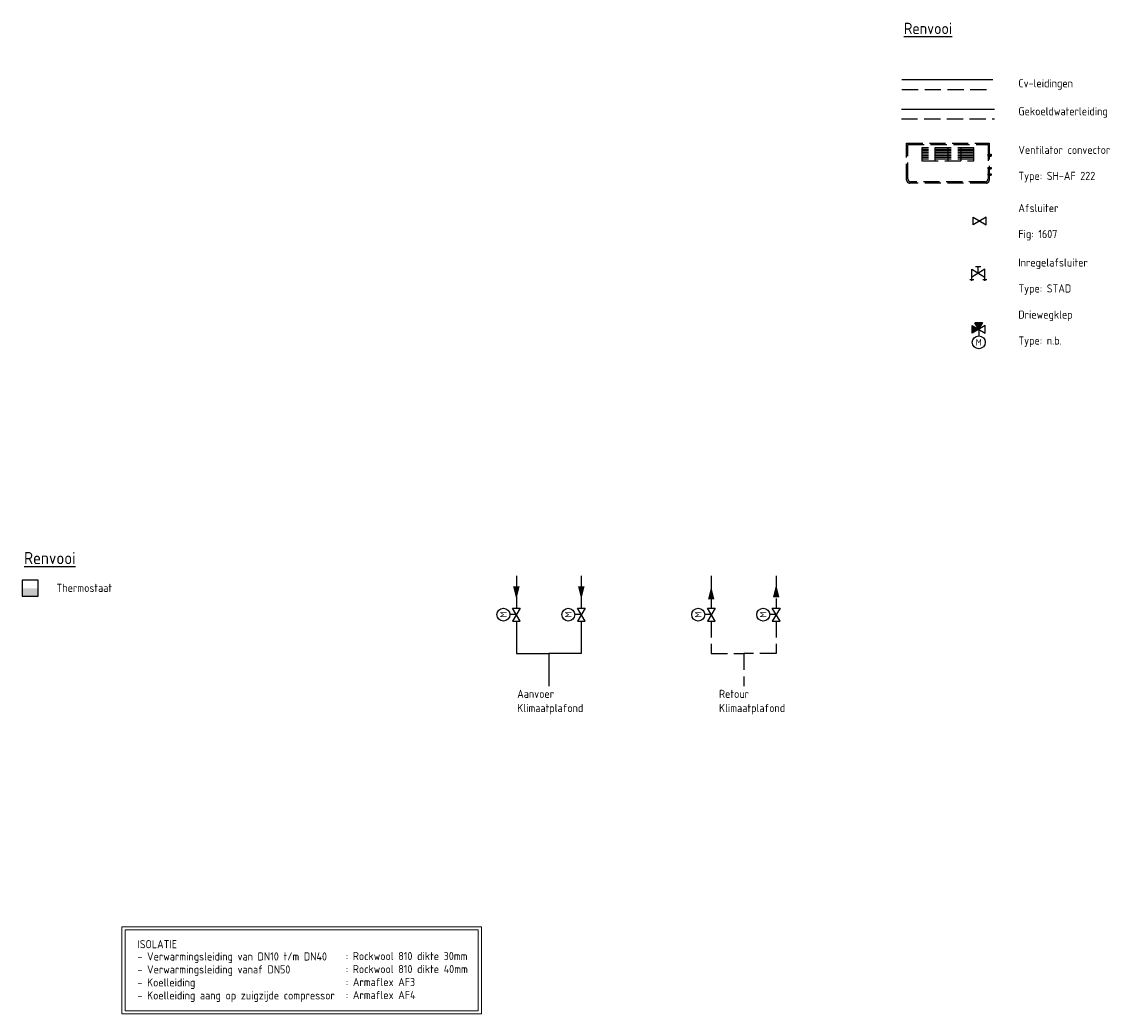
# Model space of a CAD drawing. Header units: millimetres. Extents: x -72841 to 40632, y 1338 to 50632.
# Tile 8 of 9: x 23639 to 40632, y 3212 to 18487. Entities that reach past the tile are written whole.
import ezdxf
from ezdxf.enums import TextEntityAlignment as Align

# ---------------------------------------------------------------- set-up
doc = ezdxf.new("R2010")
doc.units = ezdxf.units.MM
doc.header["$LTSCALE"] = 50
for name, pattern in [('2322105', [47, 40, -7]), ('2322106', [47, 5, -2, 5, -2, 5, -2, 5, -2, 5, -2, 5, -7]), ('2322107', [2000, 1000, 1000]), ('2322108', [7, 5, -2]), ('CENTER2', [28.575, 19.05, -3.175, 3.175, -3.175])]:
    doc.linetypes.add(name, pattern=pattern)
for name, color, linetype in [('00att025', 7, 'Continuous'), ('Thermostaat', 160, 'Continuous'), ('Ventilator convector', 7, 'Continuous'), ('WL524---', 190, 'Continuous'), ('WL524---_D', 192, 'Continuous'), ('WL524---_HARTLIJN', 7, 'Continuous'), ('WL5501--', 130, 'Continuous'), ('WL5501--_D', 130, 'Continuous'), ('WL5501--_HARTLIJN', 7, 'Continuous'), ('WL5502--', 130, 'Continuous'), ('WL561---', 10, 'Continuous'), ('WL561---_AANVOER', 10, 'Continuous'), ('WL561---_RETOUR', 10, 'Continuous'), ('WM570---_RETOUR', 2, 'Continuous'), ('WM570---_TOEVOER', 2, 'Continuous')]:
    doc.layers.add(name, color=color, linetype=linetype)
doc.styles.add('BURO-018', font='ISO96.shx', dxfattribs={"height": 90})
doc.styles.add('BURO-025', font='ISO96.shx', dxfattribs={"height": 125})
doc.styles.add('BURO-035', font='ISO96.shx', dxfattribs={"height": 175})

# ---------------------------------------------------------------- blocks, each defined once
blk = doc.blocks.new('30483012')
at = {"color": 0, "linetype": 'Continuous'}
for p, q in [((2.5, -1.5), (-2.5, 1.5)), ((-2.5, 1.5), (-2.5, -1.5)), ((-2.5, -1.5), (2.5, 1.5)), ((0, 0), (0, 2.5)), ((2.5, 1.5), (2.5, -1.5))]:
    blk.add_line(p, q, dxfattribs=at)
blk.add_circle((0, 5), 2.5, dxfattribs=at)
at = {"color": 0, "linetype": 'Continuous', "style": 'BURO-018', "flags": 1}
blk.add_attdef('CV_MATCODE', (0, 0), '', height=1.8, dxfattribs=at)
at = {"layer": '00att025', "linetype": 'Continuous', "style": 'BURO-018'}
blk.add_attdef('CV_TEXT1', text='', height=1.8, dxfattribs=at).set_placement((0, 5), align=Align.MIDDLE)
blk = doc.blocks.new('30481017')
at = {"color": 0, "linetype": 'Continuous'}
blk.add_lwpolyline([(0, 0, 0, 2, 0), (-4, 0, 2, 2, 0)], format="xyseb", dxfattribs=at)
blk = doc.blocks.new('SW30485012')
at = {"color": 0, "linetype": 'Continuous'}
for p, q in [((-2.5, 2.5), (-2.5, -2.5)), ((2.5, 2.5), (-2.5, 2.5)), ((2.5, -2.5), (2.5, 2.5)), ((-2.5, -2.5), (2.5, -2.5))]:
    blk.add_line(p, q, dxfattribs=at)
blk.add_solid([(-2.5, 0), (2.5, 0), (-2.5, -2.5), (2.5, -2.5)], dxfattribs=at)
at = {"color": 0, "linetype": 'Continuous', "style": 'BURO-018', "flags": 1}
blk.add_attdef('W_ID', (0, 0), '', height=1.8, dxfattribs=at)
blk = doc.blocks.new('*U58')
at = {"color": 0, "ltscale": 10}
for p, q in [((0, 10.65), (50, 10.65)), ((0, -10.65), (0, 10.65)), ((50, 10.65), (50, -10.65)), ((0, -10.65), (50, -10.65))]:
    blk.add_line(p, q, dxfattribs=at)
at = {"layer": 'WL5501--_HARTLIJN', "linetype": 'CENTER2'}
blk.add_line((0, 0), (50, 0), dxfattribs=at)
at = {"layer": 'WL5501--_D', "color": 2, "linetype": '2322106', "style": 'BURO-025'}
blk.add_attdef('POSNR', text='', height=125, dxfattribs=at).set_placement((0, 0), align=Align.MIDDLE)
blk = doc.blocks.new('*U59')
at = {"color": 0, "ltscale": 10}
for p, q in [((0, 16), (50, 16)), ((0, -16), (0, 16)), ((50, 16), (50, -16)), ((0, -16), (50, -16))]:
    blk.add_line(p, q, dxfattribs=at)
at = {"layer": 'WL524---_HARTLIJN', "linetype": 'CENTER2'}
blk.add_line((0, 0), (50, 0), dxfattribs=at)
at = {"layer": 'WL524---_D', "color": 1, "linetype": '2322106', "style": 'BURO-018'}
blk.add_attdef('POSNR', text='', height=90, dxfattribs=at).set_placement((0, 0), align=Align.MIDDLE)
blk = doc.blocks.new('Block ventilator convector')
at = {"layer": 'Ventilator convector', "linetype": '2322106'}
for p, q in [((-636.5, 0), (636.5, 0)), ((-636.5, -569), (-636.5, 0)), ((636.5, 0), (636.5, -569)), ((-616.5, -20), (616.5, -20)), ((-616.5, -549), (-616.5, -20)), ((-400, -70), (-400, -270)), ((400, -70), (-400, -70)), ((400, -95), (-400, -95)), ((400, -120), (-400, -120)), ((400, -145), (-400, -145)), ((-200, -70), (-200, -270)), ((0, -70), (0, -270)), ((200, -70), (200, -270)), ((400, -270), (400, -70)), ((616.5, -20), (616.5, -549)), ((400, -170), (-400, -170)), ((400, -195), (-400, -195)), ((400, -220), (-400, -220)), ((400, -245), (-400, -245)), ((-400, -270), (400, -270)), ((591.5, -614), (-591.5, -614)), ((571.5, -594), (-571.5, -594))]:
    blk.add_line(p, q, dxfattribs=at)
for centre, start, end in [((-591.5, -569), 180, 270), ((-571.5, -549), 180, 270), ((571.5, -549), 270, 0), ((591.5, -569), 270, 0)]:
    blk.add_arc(centre, 45, start, end, dxfattribs=at)
at = {"layer": 'WL524---_D', "linetype": '2322106'}
blk.add_blockref('*U59', (616.5, -184.5), dxfattribs=at)
at = {"layer": 'WL5501--_D', "linetype": '2322106'}
for p in [(616.5, -384.5), (616.5, -484.5)]:
    blk.add_blockref('*U58', p, dxfattribs=at)
blk = doc.blocks.new('3048301')
at = {"color": 0, "linetype": 'Continuous'}
for p, q in [((-2.5, 1.5), (2.5, -1.5)), ((-2.5, -1.5), (-2.5, 1.5)), ((2.5, 1.5), (-2.5, -1.5)), ((2.5, -1.5), (2.5, 1.5))]:
    blk.add_line(p, q, dxfattribs=at)
at = {"color": 0, "linetype": 'Continuous', "style": 'BURO-018', "flags": 1}
blk.add_attdef('CV_MATCODE', (0, 0), '', height=1.8, dxfattribs=at)
blk = doc.blocks.new('3048301A')
at = {"color": 0, "linetype": 'Continuous'}
for p, q in [((-2.5, 1.5), (2.5, -1.5)), ((-2.5, -3), (-2.5, 1.5)), ((2.5, 1.5), (-2.5, -1.5)), ((-1, 2.5), (1, 2.5)), ((0, 0), (0, 2.5)), ((2.5, -3), (2.5, 1.5)), ((-3.25, -2.5), (-1.75, -2.5)), ((1.75, -2.5), (3.25, -2.5))]:
    blk.add_line(p, q, dxfattribs=at)
at = {"color": 0, "linetype": 'Continuous', "style": 'BURO-018', "flags": 1}
blk.add_attdef('CV_MATCODE', (0, 0), '', height=1.8, dxfattribs=at)
blk = doc.blocks.new('30483032B')
at = {"linetype": 'Continuous'}
for points in [[(0, 0), (-1.5, -2.5), (1.5, -2.5)], [(2.5, 1.5), (0, 0), (2.5, -1.5)]]:
    blk.add_hatch(color=0, dxfattribs=at).paths.add_polyline_path(points)
at = {"color": 0, "linetype": 'Continuous'}
for p, q in [((2.5, -1.5), (-2.5, 1.5)), ((-2.5, 1.5), (-2.5, -1.5)), ((-2.5, -1.5), (2.5, 1.5)), ((-1.5, -2.5), (0, 0)), ((0, 0), (0, 2.5)), ((0, 0), (1.5, -2.5)), ((2.5, 1.5), (2.5, -1.5)), ((-1.5, -2.5), (1.5, -2.5))]:
    blk.add_line(p, q, dxfattribs=at)
blk.add_circle((0, 5), 2.5, dxfattribs=at)
at = {"color": 0, "linetype": 'Continuous', "style": 'BURO-018', "flags": 1}
blk.add_attdef('CV_MATCODE', (0, 0), '', height=1.8, dxfattribs=at)
at = {"layer": '00att025', "linetype": 'Continuous', "style": 'BURO-018'}
blk.add_attdef('CV_TEXT1', text='', height=1.8, dxfattribs=at).set_placement((0, 5), align=Align.MIDDLE)

msp = doc.modelspace()

# ---------------------------------------------------------------- linework, layer by layer
at = {"layer": 'WL5501--', "linetype": '2322105'}
for p, q in [((37175, 17145), (38611, 17145)), ((32248, 9961), (32248, 9461)), ((32248, 9261), (32248, 8761)), ((32248, 8761), (31748, 8761))]:
    msp.add_line(p, q, dxfattribs=at)
at = {"layer": 'WL5502--', "linetype": '2322106'}
for p, q in [((37175, 16995), (38611, 16995)), ((35248, 9961), (35248, 9461)), ((35248, 9261), (35248, 8761)), ((35248, 8761), (34748, 8761))]:
    msp.add_line(p, q, dxfattribs=at)
at = {"layer": 'WL561---_AANVOER', "linetype": '2322107'}
for p, q in [((37184, 17600), (38583, 17600)), ((31248, 9961), (31248, 9461)), ((31248, 9261), (31248, 8761)), ((31248, 8761), (31748, 8761)), ((31748, 8761), (31748, 8261))]:
    msp.add_line(p, q, dxfattribs=at)
at = {"layer": 'WL561---_RETOUR', "linetype": '2322108'}
for p, q in [((37184, 17450), (38583, 17450)), ((34248, 9961), (34248, 9461)), ((34248, 9261), (34248, 8761)), ((34248, 8761), (34748, 8761)), ((34748, 8761), (34748, 8261))]:
    msp.add_line(p, q, dxfattribs=at)
at = {"layer": 'WM570---_TOEVOER', "lineweight": 0}
for points in [[(25174, 4555), (30712, 4555), (30712, 3212), (25174, 3212)], [(25224, 4505), (30662, 4505), (30662, 3262), (25224, 3262)]]:
    msp.add_lwpolyline(points, close=True, dxfattribs=at)

# ---------------------------------------------------------------- block references
at = {"layer": 'Thermostaat', "xscale": 50, "yscale": 50, "zscale": 50}
msp.add_blockref('SW30485012', (23764, 9769), dxfattribs=at)
at = {"layer": 'WL524---', "linetype": '2322106'}
msp.add_blockref('Block ventilator convector', (37892, 16622), dxfattribs=at)
at = {"layer": 'WL5501--', "color": 2, "linetype": '2322105', "xscale": 40, "yscale": 40, "zscale": 40}
msp.add_blockref('3048301', (38382, 15425), dxfattribs=at)
at = {"layer": 'WL5501--', "linetype": '2322105', "xscale": 50, "yscale": 50, "zscale": 50}
for p, rotation in [((35248, 9828), 89.99999999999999), ((32248, 9595), 270)]:
    msp.add_blockref('30481017', p, dxfattribs=dict(at, rotation=rotation))
at = {"layer": 'WL5502--', "color": 2, "linetype": '2322105', "xscale": 40, "yscale": 40, "zscale": 40}
msp.add_blockref('3048301A', (38358, 14621), dxfattribs=at)
at = {"layer": 'WL5502--', "color": 2, "linetype": '2322106'}
ref = msp.add_blockref('30483032B', (38366, 13755), dxfattribs=dict(at, xscale=40, yscale=40, zscale=40, rotation=180))
ref.add_attrib('CV_TEXT1', 'M', dxfattribs={"layer": '0', "color": 2, "linetype": 'Continuous', "height": 100, "style": 'BURO-025'}).set_placement((38366, 13555), align=Align.MIDDLE)
at = {"layer": 'WL561---', "color": 2, "linetype": '2322107'}
ref = msp.add_blockref('30483012', (31248, 9361), dxfattribs=dict(at, xscale=40, yscale=40, zscale=40, rotation=90))
ref.add_attrib('CV_TEXT1', 'M', dxfattribs={"layer": '0', "color": 2, "linetype": 'Continuous', "height": 100, "rotation": 90, "style": 'BURO-025'}).set_placement((31048, 9361), align=Align.MIDDLE)
ref = msp.add_blockref('30483012', (32248, 9361), dxfattribs=dict(at, xscale=40, yscale=40, zscale=40, rotation=90))
ref.add_attrib('CV_TEXT1', 'M', dxfattribs={"layer": '0', "color": 2, "linetype": 'Continuous', "height": 100, "rotation": 90, "style": 'BURO-025'}).set_placement((32048, 9361), align=Align.MIDDLE)
ref = msp.add_blockref('30483012', (34248, 9361), dxfattribs=dict(at, xscale=40, yscale=40, zscale=40, rotation=90))
ref.add_attrib('CV_TEXT1', 'M', dxfattribs={"layer": '0', "color": 2, "linetype": 'Continuous', "height": 100, "rotation": 90, "style": 'BURO-025'}).set_placement((34048, 9361), align=Align.MIDDLE)
ref = msp.add_blockref('30483012', (35248, 9361), dxfattribs=dict(at, xscale=40, yscale=40, zscale=40, rotation=90))
ref.add_attrib('CV_TEXT1', 'M', dxfattribs={"layer": '0', "color": 2, "linetype": 'Continuous', "height": 100, "rotation": 90, "style": 'BURO-025'}).set_placement((35048, 9361), align=Align.MIDDLE)
at = {"layer": 'WL561---_AANVOER', "linetype": '2322107', "xscale": 50, "yscale": 50, "zscale": 50, "rotation": 270}
msp.add_blockref('30481017', (31248, 9595), dxfattribs=at)
at = {"layer": 'WL561---_RETOUR', "linetype": '2322108', "xscale": 50, "yscale": 50, "zscale": 50, "rotation": 89.99999999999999}
msp.add_blockref('30481017', (34248, 9795), dxfattribs=at)

# ---------------------------------------------------------------- texts
at = {"layer": 'WM570---_RETOUR', "style": 'BURO-025'}
for s, p in [('Cv-leidingen', (38976, 17482)), ('Gekoeldwaterleiding', (38976, 17051)), ('Ventilator convector', (38976, 16456)), ('Type: SH-AF 222', (38976, 16056)), ('Afsluiter', (38976, 15561)), ('Fig: 1607', (38976, 15161)), ('Inregelafsluiter', (38976, 14722)), ('Type: STAD', (38976, 14322)), ('Driewegklep', (38976, 13920)), ('Type: n.b.', (38976, 13520)), ('Thermostaat', (24169, 9711)), ('Aanvoer ', (31261, 8079)), ('Retour', (34368, 8079)), ('Klimaatplafond', (31261, 7861)), ('Klimaatplafond', (34368, 7861))]:
    msp.add_text(s, height=125, dxfattribs=at).set_placement(p)
at = {"layer": 'WM570---_RETOUR', "color": 3, "style": 'BURO-025'}
msp.add_text('%%URenvooi', height=187.5, dxfattribs=at).set_placement((23669, 10139))
at = {"layer": 'WM570---_TOEVOER', "color": 3, "linetype": '2322107', "style": 'BURO-035'}
msp.add_text('%%URenvooi', height=175, dxfattribs=at).set_placement((37214, 18302))
at = {"layer": 'WM570---_TOEVOER', "lineweight": 0, "style": 'BURO-025'}
for s, p in [('ISOLATIE', (25415, 4224)), ('- Verwarmingsleiding van DN10 t/m DN40', (25415, 4035)), (': Rockwool 810 dikte 30mm', (28623, 4041)), ('- Verwarmingsleiding vanaf DN50', (25415, 3835)), (': Rockwool 810 dikte 40mm', (28623, 3841)), ('- Koelleiding ', (25415, 3635)), (': Armaflex AF3', (28623, 3641)), ('- Koelleiding aang op zuigzijde compressor', (25415, 3435)), (': Armaflex AF4', (28623, 3441))]:
    msp.add_text(s, height=125, dxfattribs=at).set_placement(p)

doc.saveas('drawing.dxf')
